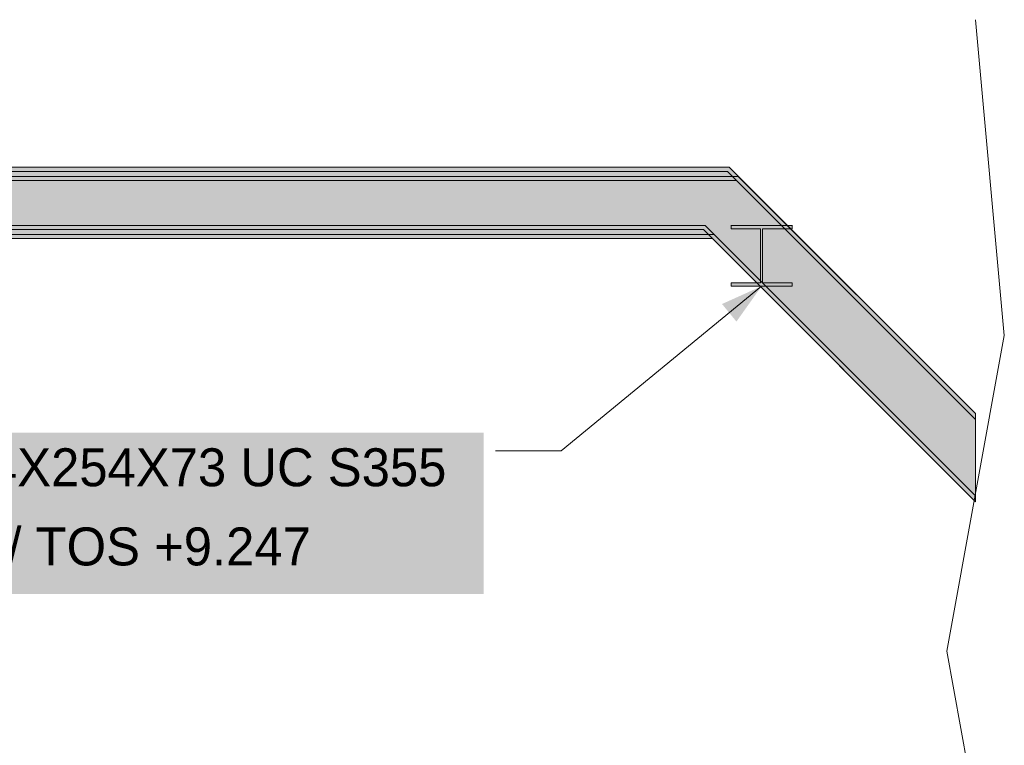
# Model space of a CAD drawing. Header units: millimetres. Extents: x -2200 to 20713, y -2973 to 10107.
# Tile 31 of 33: x 12770 to 16885, y 7074 to 10107. Entities that reach past the tile are written whole.
import ezdxf

# ---------------------------------------------------------------- set-up
doc = ezdxf.new("R2010")
doc.units = ezdxf.units.MM
for name, color, linetype in [('FILL-INK', 7, 'Continuous'), ('FILL-STEEL', 7, 'Continuous'), ('FILL-WHITE', 7, 'Continuous'), ('LINE-CORE', 7, 'Continuous'), ('LINE-INK', 7, 'Continuous'), ('TEXT-INK', 7, 'Continuous')]:
    doc.layers.add(name, color=color, linetype=linetype)

msp = doc.modelspace()

# ---------------------------------------------------------------- hatches: boundary and pattern name
at = {"layer": 'FILL-INK', "true_color": 0x1a1a1f}
h = msp.add_hatch(color=250, dxfattribs=at)
h.dxf.hatch_style = 1
h.paths.add_polyline_path([(15871, 8992.9), (15765.9, 8845.1), (15705.6, 8918.5)])
at = {"layer": 'FILL-STEEL', "true_color": 0x0d2973}
h = msp.add_hatch(color=166, dxfattribs=at)
h.dxf.hatch_style = 1
h.paths.add_polyline_path([(15743.7, 8992.9), (15743.7, 8995.6), (15743.7, 9007.1), (15843.4, 9007.1), (15866.7, 9007.1), (15866.7, 9049.8), (15866.7, 9232.8), (15767, 9232.8), (15743.7, 9232.8), (15743.7, 9235.5), (15743.7, 9247), (15950.2, 9247), (15998.3, 9247), (15998.3, 9244.3), (15998.3, 9232.8), (15898.6, 9232.8), (15875.3, 9232.8), (15875.3, 9190.1), (15875.3, 9007.1), (15975, 9007.1), (15998.3, 9007.1), (15998.3, 9004.4), (15998.3, 8992.9), (15791.9, 8992.9)])
at = {"layer": 'FILL-WHITE', "true_color": 0xffffff}
h = msp.add_hatch(color=7, dxfattribs=at)
h.dxf.hatch_style = 1
h.paths.add_polyline_path([(12291, 9490), (15735.8, 9490), (16765.5, 8460.4), (16765.5, 8435.9), (15728.6, 9472.7), (12291, 9472.7)])
h = msp.add_hatch(color=7, dxfattribs=at)
h.dxf.hatch_style = 1
h.paths.add_polyline_path([(15735.8, 9490), (16765.5, 8460.4), (16765.5, 8435.9), (15728.6, 9472.7), (12291, 9472.7), (12291, 9490)])
h = msp.add_hatch(color=7, dxfattribs=at)
h.dxf.hatch_style = 1
h.paths.add_polyline_path([(12291, 9472.7), (15728.6, 9472.7), (16765.5, 8435.9), (16765.5, 8116.7), (15635.2, 9247), (12291, 9247)])
h = msp.add_hatch(color=7, dxfattribs=at)
h.dxf.hatch_style = 1
h.paths.add_polyline_path([(12291, 9472.7), (15728.6, 9472.7), (16765.5, 8435.9), (16765.5, 8116.7), (15635.2, 9247), (12291, 9247)])
h = msp.add_hatch(color=7, dxfattribs=at)
h.dxf.hatch_style = 1
h.paths.add_polyline_path([(12588.5, 9490), (15735.8, 9490), (16765.5, 8460.4), (16765.5, 8435.9), (15728.6, 9472.7), (12588.5, 9472.7)])
h = msp.add_hatch(color=7, dxfattribs=at)
h.dxf.hatch_style = 1
h.paths.add_polyline_path([(15735.8, 9490), (16765.5, 8460.4), (16765.5, 8435.9), (15728.6, 9472.7), (12588.5, 9472.7), (12588.5, 9490), (12588.5, 9490)])
h = msp.add_hatch(color=7, dxfattribs=at)
h.dxf.hatch_style = 1
h.paths.add_polyline_path([(12588.5, 9472.7), (15728.6, 9472.7), (16765.5, 8435.9), (16765.5, 8116.7), (15635.2, 9247), (12588.5, 9247)])
h = msp.add_hatch(color=7, dxfattribs=at)
h.dxf.hatch_style = 1
h.paths.add_polyline_path([(12588.5, 9472.7), (15728.6, 9472.7), (16765.5, 8435.9), (16765.5, 8116.7), (15635.2, 9247), (12588.5, 9247)])
h = msp.add_hatch(color=7, dxfattribs=at)
h.dxf.hatch_style = 1
h.paths.add_polyline_path([(12588.5, 9452), (15773.8, 9452), (16765.5, 8460.4), (16765.5, 8435.9), (15766.6, 9434.7), (12588.5, 9434.7), (12588.5, 9434.7)])
h = msp.add_hatch(color=7, dxfattribs=at)
h.dxf.hatch_style = 1
h.paths.add_polyline_path([(15773.8, 9452), (16765.5, 8460.4), (16765.5, 8435.9), (15766.6, 9434.7), (12588.5, 9434.7), (12588.5, 9452)])
h = msp.add_hatch(color=7, dxfattribs=at)
h.dxf.hatch_style = 1
h.paths.add_polyline_path([(12588.5, 9434.7), (15766.6, 9434.7), (16765.5, 8435.9), (16765.5, 8116.7), (15673.2, 9209), (12588.5, 9209)])
h = msp.add_hatch(color=7, dxfattribs=at)
h.dxf.hatch_style = 1
h.paths.add_polyline_path([(12588.5, 9434.7), (15766.6, 9434.7), (16765.5, 8435.9), (16765.5, 8116.7), (15673.2, 9209), (12588.5, 9209)])
h = msp.add_hatch(color=7, dxfattribs=at)
h.dxf.hatch_style = 1
h.paths.add_polyline_path([(12291, 9247), (15635.2, 9247), (16765.5, 8116.7), (16765.5, 8092.2), (15628, 9229.7), (12291, 9229.7)])
h = msp.add_hatch(color=7, dxfattribs=at)
h.dxf.hatch_style = 1
h.paths.add_polyline_path([(15635.2, 9247), (16765.5, 8116.7), (16765.5, 8092.2), (15628, 9229.7), (12291, 9229.7), (12291, 9247)])
h = msp.add_hatch(color=7, dxfattribs=at)
h.dxf.hatch_style = 1
h.paths.add_polyline_path([(12588.5, 9247), (15635.2, 9247), (15635.2, 9247), (15635.2, 9247), (15635.2, 9247), (16765.5, 8116.7), (16765.5, 8092.2), (15628, 9229.7), (12588.5, 9229.7)])
h = msp.add_hatch(color=7, dxfattribs=at)
h.dxf.hatch_style = 1
h.paths.add_polyline_path([(15635.2, 9247), (16765.5, 8116.7), (16765.5, 8092.2), (15628, 9229.7), (12588.5, 9229.7), (12588.5, 9247)])
h = msp.add_hatch(color=7, dxfattribs=at)
h.dxf.hatch_style = 1
h.paths.add_polyline_path([(15742.1, 9247.2), (15742.1, 9247.2), (15743.3, 9247), (15743.7, 9247), (15998.3, 9247), (15998.3, 9232.8), (15875.3, 9232.8), (15875.3, 9007.1), (15998.3, 9007.1), (15998.3, 8992.9), (15743.7, 8992.9), (15743.7, 9007.1), (15866.7, 9007.1), (15866.7, 9232.8), (15743.7, 9232.8), (15743.7, 9247), (15742.1, 9247.1)])
h = msp.add_hatch(color=7, dxfattribs=at)
h.dxf.hatch_style = 1
h.paths.add_polyline_path([(15742.1, 9247.2), (15742.1, 9247.2), (15743.3, 9247), (15743.7, 9247), (15998.3, 9247), (15998.3, 9232.8), (15875.3, 9232.8), (15875.3, 9007.1), (15998.3, 9007.1), (15998.3, 8992.9), (15743.7, 8992.9), (15743.7, 9007.1), (15866.7, 9007.1), (15866.7, 9232.8), (15743.7, 9232.8), (15743.7, 9247), (15742.1, 9247.1)])
h = msp.add_hatch(color=7, dxfattribs=at)
h.dxf.hatch_style = 1
h.paths.add_polyline_path([(15743.7, 9007.1), (15866.7, 9007.1), (15866.7, 9232.8), (15743.7, 9232.8), (15743.7, 9247), (15998.3, 9247), (15998.3, 9232.8), (15875.3, 9232.8), (15875.3, 9007.1), (15998.3, 9007.1), (15998.3, 8992.9), (15743.7, 8992.9)])
h = msp.add_hatch(color=7, dxfattribs=at)
h.dxf.hatch_style = 1
h.paths.add_polyline_path([(15743.7, 9007.1), (15866.7, 9007.1), (15866.7, 9232.8), (15743.7, 9232.8), (15743.7, 9247), (15998.3, 9247), (15998.3, 9232.8), (15875.3, 9232.8), (15875.3, 9007.1), (15998.3, 9007.1), (15998.3, 8992.9), (15743.7, 8992.9)])
h = msp.add_hatch(color=7, dxfattribs=at)
h.dxf.hatch_style = 1
h.paths.add_polyline_path([(15743.7, 9007.1), (15866.7, 9007.1), (15866.7, 9232.8), (15743.7, 9232.8), (15743.7, 9247), (15998.3, 9247), (15998.3, 9232.8), (15875.3, 9232.8), (15875.3, 9007.1), (15998.3, 9007.1), (15998.3, 8992.9), (15743.7, 8992.9)])
h = msp.add_hatch(color=7, dxfattribs=at)
h.dxf.hatch_style = 1
h.paths.add_polyline_path([(15999.9, 9247.2), (15999.9, 9247.2), (15999.9, 9247.1), (15998.3, 9247)])
h = msp.add_hatch(color=7, dxfattribs=at)
h.dxf.hatch_style = 1
h.paths.add_polyline_path([(15999.9, 9247.2), (15999.9, 9247.2), (15999.9, 9247.1), (15998.3, 9247)])
h = msp.add_hatch(color=7, dxfattribs=at)
h.dxf.hatch_style = 1
h.paths.add_polyline_path([(15999.9, 9247.2), (15999.9, 9247.2), (15999.9, 9247.1), (15998.3, 9247)])
h = msp.add_hatch(color=7, dxfattribs=at)
h.dxf.hatch_style = 1
h.paths.add_polyline_path([(12588.5, 9209), (15673.2, 9209), (16765.5, 8116.7), (16765.5, 8092.2), (15666, 9191.7), (12588.5, 9191.7)])
h = msp.add_hatch(color=7, dxfattribs=at)
h.dxf.hatch_style = 1
h.paths.add_polyline_path([(15673.2, 9209), (16765.5, 8116.7), (16765.5, 8092.2), (15666, 9191.7), (12588.5, 9191.7), (12588.5, 9209)])
h = msp.add_hatch(color=7, dxfattribs=at)
h.dxf.hatch_style = 1
h.paths.add_polyline_path([(11459.8, 7706.4), (14708.9, 7706.4), (14708.9, 8380.4), (11459.8, 8380.4)])

# ---------------------------------------------------------------- linework, layer by layer
at = {"layer": 'LINE-CORE', "lineweight": 5}
for points in [[(12291, 9490), (15735.8, 9490), (15735.8, 9490), (16765.5, 8460.4), (16765.5, 8435.9), (15728.6, 9472.7), (12291, 9472.7), (12291, 9472.7)], [(15735.8, 9490), (16765.5, 8460.4), (16765.5, 8435.9), (15728.6, 9472.7), (12291, 9472.7), (12291, 9490)], [(12291, 9472.7), (15728.6, 9472.7), (15728.6, 9472.7), (15728.6, 9472.7), (15728.6, 9472.7), (15728.6, 9472.7), (15728.6, 9472.7), (16765.5, 8435.9), (16765.5, 8116.7), (15635.2, 9247), (12291, 9247)], [(12291, 9472.7), (15728.6, 9472.7), (15728.6, 9472.7), (15728.6, 9472.7), (16765.5, 8435.9), (16765.5, 8116.7), (15635.2, 9247), (12291, 9247), (12291, 9472.7)], [(12588.5, 9490), (15735.8, 9490), (15735.8, 9490), (16765.5, 8460.4), (16765.5, 8435.9), (15728.6, 9472.7), (12588.5, 9472.7)], [(15735.8, 9490), (16765.5, 8460.4), (16765.5, 8435.9), (15728.6, 9472.7), (12588.5, 9472.7), (12588.5, 9490), (12588.5, 9490)], [(12588.5, 9472.7), (15728.6, 9472.7), (15728.6, 9472.7), (16765.5, 8435.9), (16765.5, 8116.7), (15635.2, 9247), (12588.5, 9247)], [(12588.5, 9472.7), (15728.6, 9472.7), (15728.6, 9472.7), (15728.6, 9472.7), (16765.5, 8435.9), (16765.5, 8116.7), (15635.2, 9247), (12588.5, 9247), (12588.5, 9472.7)], [(12588.5, 9452), (15773.8, 9452), (15773.8, 9452), (16765.5, 8460.4), (16765.5, 8435.9), (15766.6, 9434.7), (12588.5, 9434.7), (12588.5, 9434.7)], [(15773.8, 9452), (16765.5, 8460.4), (16765.5, 8435.9), (15766.6, 9434.7), (12588.5, 9434.7), (12588.5, 9452)], [(12588.5, 9434.7), (15766.6, 9434.7), (15766.6, 9434.7), (15766.6, 9434.7), (15766.6, 9434.7), (15766.6, 9434.7), (16765.5, 8435.9), (16765.5, 8116.7), (15673.2, 9209), (12588.5, 9209), (12588.5, 9209)], [(12588.5, 9434.7), (15766.6, 9434.7), (15766.6, 9434.7), (15766.6, 9434.7), (16765.5, 8435.9), (16765.5, 8116.7), (15673.2, 9209), (12588.5, 9209), (12588.5, 9434.7)], [(12291, 9247), (15635.2, 9247), (16765.5, 8116.7), (16765.5, 8092.2), (15628, 9229.7), (12291, 9229.7)], [(15635.2, 9247), (15635.2, 9247), (15635.2, 9247), (16765.5, 8116.7), (16765.5, 8092.2), (15628, 9229.7), (12291, 9229.7), (12291, 9247)], [(12588.5, 9247), (15635.2, 9247), (15635.2, 9247), (15635.2, 9247), (15635.2, 9247), (15635.2, 9247), (16765.5, 8116.7), (16765.5, 8092.2), (15628, 9229.7), (12588.5, 9229.7)], [(15635.2, 9247), (15635.2, 9247), (15635.2, 9247), (16765.5, 8116.7), (16765.5, 8092.2), (15628, 9229.7), (12588.5, 9229.7), (12588.5, 9247)], [(15742.1, 9247.2), (15742.1, 9247.2), (15743.3, 9247), (15743.7, 9247), (15998.3, 9247), (15998.3, 9232.8), (15875.3, 9232.8), (15875.3, 9007.1), (15998.3, 9007.1), (15998.3, 8992.9), (15743.7, 8992.9), (15743.7, 9007.1), (15866.7, 9007.1), (15866.7, 9232.8), (15743.7, 9232.8), (15743.7, 9247), (15742.1, 9247.1)], [(15742.1, 9247.2), (15742.1, 9247.2), (15743.3, 9247), (15743.7, 9247), (15998.3, 9247), (15998.3, 9232.8), (15875.3, 9232.8), (15875.3, 9007.1), (15998.3, 9007.1), (15998.3, 8992.9), (15743.7, 8992.9), (15743.7, 9007.1), (15866.7, 9007.1), (15866.7, 9232.8), (15743.7, 9232.8), (15743.7, 9247), (15742.1, 9247.1)], [(15743.7, 9007.1), (15866.7, 9007.1), (15866.7, 9232.8), (15743.7, 9232.8), (15743.7, 9247), (15998.3, 9247), (15998.3, 9247), (15998.3, 9232.8), (15875.3, 9232.8), (15875.3, 9007.1), (15998.3, 9007.1), (15998.3, 8992.9), (15743.7, 8992.9)], [(15743.7, 9007.1), (15866.7, 9007.1), (15866.7, 9232.8), (15743.7, 9232.8), (15743.7, 9247), (15998.3, 9247), (15998.3, 9247), (15998.3, 9232.8), (15875.3, 9232.8), (15875.3, 9007.1), (15998.3, 9007.1), (15998.3, 8992.9), (15743.7, 8992.9)], [(15743.7, 9007.1), (15866.7, 9007.1), (15866.7, 9232.8), (15743.7, 9232.8), (15743.7, 9247), (15998.3, 9247), (15998.3, 9247), (15998.3, 9232.8), (15875.3, 9232.8), (15875.3, 9007.1), (15998.3, 9007.1), (15998.3, 8992.9), (15743.7, 8992.9)], [(15999.9, 9247.2), (15999.9, 9247.2), (15999.9, 9247.1), (15998.3, 9247)], [(15999.9, 9247.2), (15999.9, 9247.2), (15999.9, 9247.1), (15998.3, 9247)], [(15999.9, 9247.2), (15999.9, 9247.2), (15999.9, 9247.1), (15998.3, 9247)], [(12588.5, 9209), (15673.2, 9209), (15673.2, 9209), (15673.2, 9209), (15673.2, 9209), (16765.5, 8116.7), (16765.5, 8092.2), (15666, 9191.7), (12588.5, 9191.7), (12588.5, 9191.7)], [(15673.2, 9209), (15673.2, 9209), (15673.2, 9209), (16765.5, 8116.7), (16765.5, 8092.2), (15666, 9191.7), (12588.5, 9191.7), (12588.5, 9209)]]:
    msp.add_lwpolyline(points, close=True, dxfattribs=at)
at = {"layer": 'LINE-INK', "lineweight": 5}
for p, q in [((16885.5, 8787.3), (16765.5, 10106.9)), ((15871, 8992.9), (15033.9, 8305.4)), ((16645.5, 7467.7), (16885.5, 8787.3)), ((15033.9, 8305.4), (14758.9, 8305.4)), ((16885.5, 6148.1), (16645.5, 7467.7))]:
    msp.add_line(p, q, dxfattribs=at)
msp.add_lwpolyline([(15743.7, 8992.9), (15743.7, 8995.6), (15743.7, 9007.1), (15843.4, 9007.1), (15866.7, 9007.1), (15866.7, 9049.8), (15866.7, 9232.8), (15767, 9232.8), (15743.7, 9232.8), (15743.7, 9235.5), (15743.7, 9247), (15950.2, 9247), (15998.3, 9247), (15998.3, 9244.3), (15998.3, 9232.8), (15898.6, 9232.8), (15875.3, 9232.8), (15875.3, 9190.1), (15875.3, 9007.1), (15975, 9007.1), (15998.3, 9007.1), (15998.3, 9004.4), (15998.3, 8992.9), (15791.9, 8992.9)], close=True, dxfattribs=at)

# ---------------------------------------------------------------- texts
at = {"layer": 'TEXT-INK'}
for s, p in [('RF-S23a 254X254X73 UC S355', (11497.3, 8156.6)), ('BOS +8.993 / TOS +9.247', (11497.3, 7825.8))]:
    msp.add_text(s, height=158.75, dxfattribs=at).set_placement(p)

doc.saveas('drawing.dxf')
